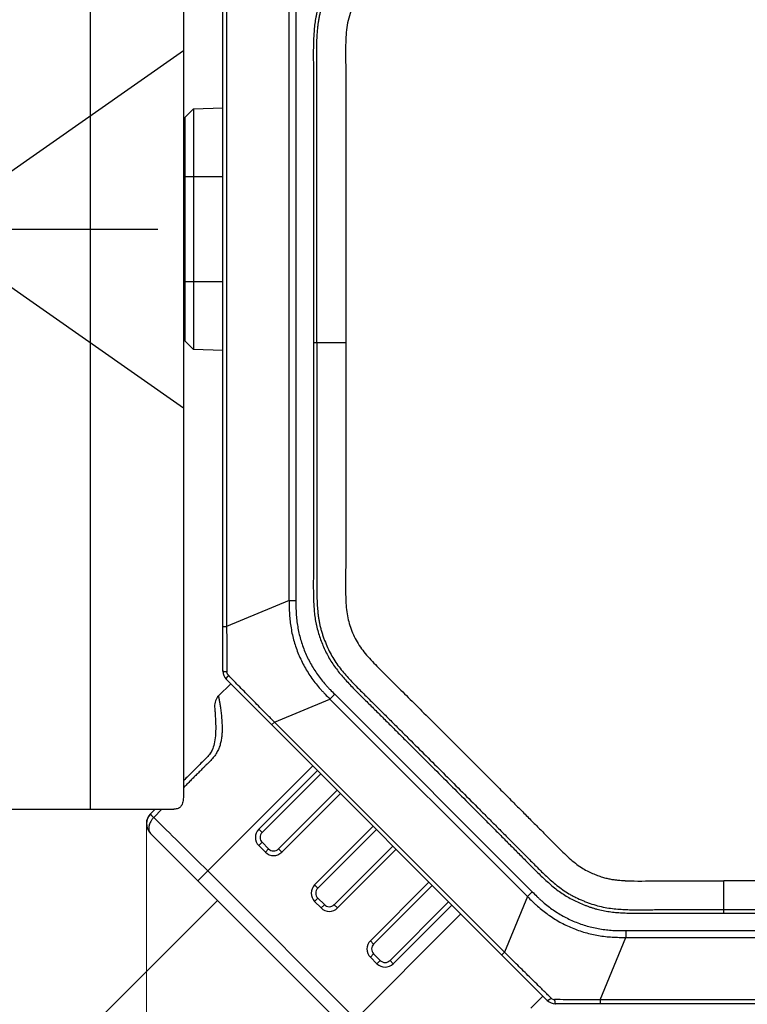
# Model space of a CAD drawing. Extents: x -434 to -60, y 236 to 507.
# Tile 11 of 22: x -235 to -203, y 278 to 320. Entities that reach past the tile are written whole.
import ezdxf

# ---------------------------------------------------------------- set-up
doc = ezdxf.new("R2010")
doc.units = 0
doc.header["$MEASUREMENT"] = 0
doc.layers.get('0').update_dxf_attribs({"linetype": 'CONTINUOUS'})
doc.layers.get('Defpoints').update_dxf_attribs({"linetype": 'CONTINUOUS'})
doc.layers.add('20_ALL_FEATURES', color=7, linetype='CONTINUOUS')
doc.styles.add('尺寸值样式', font='Roboto-Regular.ttf', dxfattribs={"height": 4})
doc.dimstyles.new('1直线标注', dxfattribs={"dimtxt": 4, "dimasz": 3, "dimexe": 2.5, "dimexo": 0, "dimtad": 1, "dimdec": 1, "dimdsep": 46, "dimtxsty": '尺寸值样式', "dimcen": 0, "dimclrd": 8, "dimclre": 8, "dimclrt": 7, "dimadec": 0, "dimazin": 0, "dimtp": 0.001, "dimtm": 0.001, "dimtfac": 1, "dimtdec": 1, "dimtmove": 0, "dimatfit": 0, "dimldrblk": '_FILLED', "dimfxl": 1, "dimtolj": 1, "dimlwd": 15, "dimlwe": 15, "dimarcsym": 0})
doc.dimstyles.new('CIRL(31)', dxfattribs={"dimtxt": 4, "dimasz": 3, "dimexe": 2.5, "dimexo": 0, "dimtad": 1, "dimtoh": 1, "dimdec": 3, "dimlfac": 0.333333, "dimdsep": 46, "dimtxsty": '尺寸值样式', "dimcen": 0, "dimclrd": 8, "dimclre": 8, "dimclrt": 7, "dimadec": 0, "dimazin": 0, "dimtp": 0.001, "dimtm": 0.001, "dimtfac": 1, "dimtdec": 3, "dimtofl": 0, "dimtmove": 0, "dimatfit": 0, "dimldrblk": '_FILLED', "dimfxl": 1, "dimtolj": 1, "dimlwd": 15, "dimlwe": 15, "dimarcsym": 0})
doc.dimstyles.new('CIRL(32)', dxfattribs={"dimtxt": 4, "dimasz": 3, "dimexe": 2.5, "dimexo": 0, "dimtad": 1, "dimtoh": 1, "dimdec": 3, "dimlfac": 0.666667, "dimdsep": 46, "dimtxsty": '尺寸值样式', "dimcen": 0, "dimclrd": 8, "dimclre": 8, "dimclrt": 7, "dimadec": 0, "dimazin": 0, "dimtp": 0.001, "dimtm": 0.001, "dimtfac": 1, "dimtdec": 3, "dimtofl": 0, "dimtmove": 0, "dimatfit": 0, "dimldrblk": '_FILLED', "dimfxl": 1, "dimtolj": 1, "dimlwd": 15, "dimlwe": 15, "dimarcsym": 0})

# ---------------------------------------------------------------- blocks, each defined once
blk = doc.blocks.new('*D674')
at = {"color": 8, "lineweight": 15}
for p, q in [((-278.257, 338.877), (-286.087, 344.36)), ((-279.591, 311.037), (-296.593, 311.037))]:
    blk.add_line(p, q, dxfattribs=at)
blk.add_arc((-238.497, 311.037), 55.596, 148.0921, 176.9079, dxfattribs=at)
at = {"color": 8}
for points in [[(-285.275, 340.147), (-286.11, 340.699), (-284.039, 342.926)], [(-294.512, 314.05), (-293.512, 314.023), (-294.093, 311.037)]]:
    blk.add_solid(points, dxfattribs=at)
at = {"layer": 'Defpoints', "color": 0}
for p in [(-278.257, 338.877), (-289.546, 333.058), (-279.591, 311.037), (-228.594, 311.037), (-227.497, 303.335)]:
    blk.add_point(p, dxfattribs=at)
at = {"color": 7, "insert": (-294.076, 328.561), "char_height": 4, "attachment_point": 5, "rotation": 72.5, "style": '尺寸值样式'}
blk.add_mtext('35°{}{{\\H0.7x;}{}}', dxfattribs=at)
blk = doc.blocks.new('_FILLED')
at = {"color": 0, "linetype": 'ByBlock'}
blk.add_solid([(0, 0), (-1, 0.167), (-1, -0.167)], dxfattribs=at)
blk = doc.blocks.new('*D675')
at = {"color": 8, "lineweight": 15}
for p, q in [((-279.591, 311.037), (-296.444, 311.037)), ((-278.257, 283.197), (-285.964, 277.8))]:
    blk.add_line(p, q, dxfattribs=at)
blk.add_arc((-238.497, 311.037), 55.447, 183.1004, 211.8996, dxfattribs=at)
at = {"color": 8}
for points in [[(-293.363, 308.052), (-294.362, 308.025), (-293.944, 311.037)], [(-285.987, 281.462), (-285.153, 282.013), (-283.916, 279.234)]]:
    blk.add_solid(points, dxfattribs=at)
at = {"layer": 'Defpoints', "color": 0}
for p in [(-227.497, 318.74), (-279.591, 311.037), (-228.594, 311.037), (-292.798, 299.825), (-278.257, 283.197)]:
    blk.add_point(p, dxfattribs=at)
at = {"color": 7, "insert": (-288.822, 295.17), "char_height": 4, "attachment_point": 5, "rotation": 287.5, "style": '尺寸值样式'}
blk.add_mtext('35°{}{{\\H0.7x;}{}}', dxfattribs=at)
blk = doc.blocks.new('*D689')
at = {"color": 8, "lineweight": 15}
for p, q in [((-229.086, 285.584), (-229.086, 257.581)), ((-183.197, 280.561), (-183.197, 257.581)), ((-186.197, 260.081), (-226.086, 260.081))]:
    blk.add_line(p, q, dxfattribs=at)
at = {"color": 8}
for points in [[(-226.086, 260.581), (-226.086, 259.581), (-229.086, 260.081)], [(-186.197, 259.581), (-186.197, 260.581), (-183.197, 260.081)]]:
    blk.add_solid(points, dxfattribs=at)
at = {"layer": 'Defpoints', "color": 0}
for p in [(-229.086, 285.584), (-183.197, 280.561), (-229.086, 260.081)]:
    blk.add_point(p, dxfattribs=at)
at = {"color": 7, "insert": (-206.141, 262.761), "char_height": 4, "attachment_point": 5, "style": '尺寸值样式'}
blk.add_mtext('\\A1;45.9{}{{\\H0.7x;}{}}', dxfattribs=at)
blk = doc.blocks.new('*D690')
at = {"color": 8, "lineweight": 15}
for p, q in [((-189.197, 334.65), (-171.824, 334.65)), ((-174.324, 331.65), (-174.324, 277.353)), ((-218.368, 274.353), (-171.824, 274.353))]:
    blk.add_line(p, q, dxfattribs=at)
at = {"color": 8}
for points in [[(-173.824, 331.65), (-174.824, 331.65), (-174.324, 334.65)], [(-174.824, 277.353), (-173.824, 277.353), (-174.324, 274.353)]]:
    blk.add_solid(points, dxfattribs=at)
at = {"layer": 'Defpoints', "color": 0}
for p in [(-189.197, 334.65), (-218.368, 274.353), (-174.324, 274.353)]:
    blk.add_point(p, dxfattribs=at)
at = {"color": 7, "insert": (-177.004, 304.501), "char_height": 4, "attachment_point": 5, "rotation": 90, "style": '尺寸值样式'}
blk.add_mtext('\\A1;60.3{}{{\\H0.7x;}{}}', dxfattribs=at)

msp = doc.modelspace()

# ---------------------------------------------------------------- linework, layer by layer
for p, q in [((-278.2565, 338.8773), (-227.4969, 303.335)), ((-278.2565, 283.1974), (-227.4969, 318.7396)), ((-279.5908, 311.0373), (-228.5942, 311.0373))]:
    msp.add_line(p, q)
at = {"layer": '20_ALL_FEATURES'}
for p, q in [((-231.4969, 286.0373), (-231.4969, 336.0373)), ((-227.4969, 335.4623), (-227.4969, 286.6123)), ((-225.7969, 291.9884), (-225.7969, 326.6499)), ((-225.6311, 326.6499), (-225.6311, 293.911)), ((-222.9348, 295.0279), (-222.9348, 326.6499)), ((-222.6428, 326.6499), (-222.6428, 295.0279)), ((-227.4384, 315.8459), (-227.0561, 316.2282)), ((-227.0561, 316.2282), (-225.7969, 316.2611)), ((-227.0561, 316.2282), (-227.0561, 305.8465)), ((-227.4384, 315.8459), (-227.4384, 306.2287)), ((-225.7969, 313.2873), (-227.4969, 313.2873)), ((-227.4969, 308.7873), (-225.7969, 308.7873)), ((-227.0561, 305.8465), (-227.4384, 306.2287)), ((-221.8871, 306.1499), (-220.4963, 306.1499)), ((-221.5607, 306.1499), (-221.442, 306.15)), ((-225.7969, 305.8135), (-227.0561, 305.8465)), ((-222.9348, 295.0279), (-225.6311, 293.911)), ((-222.9348, 295.0279), (-222.6428, 295.0279)), ((-225.7969, 293.911), (-225.6311, 293.911)), ((-211.812, 277.7964), (-225.6505, 291.6349)), ((-225.9753, 290.9226), (-225.4568, 291.4411)), ((-223.5737, 289.7926), (-221.1774, 290.7852)), ((-212.6616, 282.2694), (-221.1774, 290.7852)), ((-212.4552, 282.4759), (-220.971, 290.9917)), ((-226.1499, 290.4547), (-226.1496, 290.4542)), ((-226.1496, 290.4542), (-226.1494, 290.4543)), ((-226.1493, 290.4529), (-226.1423, 290.3633)), ((-226.1423, 290.3633), (-226.1367, 290.2856)), ((-226.1367, 290.2856), (-226.1299, 290.1858)), ((-223.5737, 289.7926), (-223.691, 289.6754)), ((-223.5737, 289.7926), (-213.6542, 279.8731)), ((-226.4909, 288.2609), (-226.5126, 288.2379)), ((-226.9466, 287.8071), (-227.1179, 287.6325)), ((-226.8914, 287.8628), (-226.9466, 287.8071)), ((-226.837, 287.9168), (-226.8914, 287.8628)), ((-221.9212, 287.9056), (-226.8709, 282.9559)), ((-226.7833, 287.9693), (-226.837, 287.9168)), ((-226.6929, 288.057), (-226.7833, 287.9693)), ((-227.3366, 287.4132), (-227.4969, 287.2541)), ((-227.2093, 287.5402), (-227.3366, 287.4132)), ((-227.1179, 287.6325), (-227.2093, 287.5402)), ((-224.2459, 285.1744), (-221.7179, 287.7023)), ((-224.1045, 285.033), (-221.5765, 287.5609)), ((-220.8694, 286.8538), (-223.3974, 284.3259)), ((-220.728, 286.7123), (-223.256, 284.1844)), ((-324.4969, 286.0373), (-227.908, 286.0373)), ((-228.7135, 286.0373), (-228.9233, 285.8276)), ((-228.7135, 286.0373), (-228.9233, 285.8276)), ((-228.4205, 286.0373), (-228.777, 285.6814)), ((-228.9239, 285.8282), (-228.9311, 285.821)), ((-228.9094, 285.8427), (-228.9239, 285.8282)), ((-228.785, 285.9672), (-228.9094, 285.8427)), ((-221.8417, 282.7703), (-219.3137, 285.2981)), ((-228.9101, 284.9951), (-218.4468, 274.5317)), ((-228.9091, 284.9937), (-228.9092, 284.9939)), ((-224.2459, 285.1744), (-224.1045, 285.033)), ((-221.7003, 282.6289), (-219.1723, 285.1567)), ((-224.1045, 284.6087), (-224.2459, 284.4673)), ((-223.9631, 284.1844), (-224.2459, 284.4672)), ((-223.8217, 284.3259), (-224.1045, 284.6087)), ((-218.4652, 284.4496), (-220.9932, 281.9217)), ((-223.9631, 284.1844), (-223.8217, 284.3259)), ((-223.3974, 284.3259), (-223.256, 284.1844)), ((-218.3238, 284.3082), (-220.8518, 281.7803)), ((-226.4466, 283.3802), (-217.7457, 274.6795)), ((-221.8417, 282.7703), (-221.7003, 282.6289)), ((-219.4375, 280.3662), (-216.9096, 282.8939)), ((-219.2961, 280.2248), (-216.7682, 282.7525)), ((-212.6616, 282.2694), (-213.6542, 279.8731)), ((-212.6616, 282.2694), (-212.4552, 282.4759)), ((-226.0225, 282.1072), (-248.4378, 259.692)), ((-221.7003, 282.2046), (-221.8417, 282.0631)), ((-221.5589, 281.7803), (-221.8417, 282.0631)), ((-221.4175, 281.9218), (-221.7003, 282.2046)), ((-221.5589, 281.7803), (-221.4175, 281.9217)), ((-220.9932, 281.9217), (-220.8518, 281.7803)), ((-216.0611, 282.0454), (-218.589, 279.5177)), ((-215.9196, 281.904), (-218.4475, 279.3762)), ((-220.4857, 276.5707), (-215.536, 281.5203)), ((-204.197, 281.5599), (-204.1969, 281.7079)), ((-209.5359, 277.8158), (-208.419, 280.5121)), ((-208.419, 280.8041), (-189.3969, 280.8041)), ((-208.419, 280.5121), (-189.3969, 280.5121)), ((-219.4375, 280.3662), (-219.2961, 280.2248)), ((-219.2961, 279.8005), (-219.4375, 279.659)), ((-219.0133, 279.5177), (-219.2961, 279.8005)), ((-213.7715, 279.7559), (-213.6542, 279.8731)), ((-219.1546, 279.3762), (-219.4375, 279.659)), ((-219.1546, 279.3762), (-219.0132, 279.5176)), ((-218.589, 279.5176), (-218.4476, 279.3762)), ((-212.0005, 277.9849), (-212.5185, 277.4669)), ((-189.3969, 277.6499), (-211.4585, 277.6499)), ((-189.3969, 277.8158), (-209.5359, 277.8158)), ((-209.5359, 277.8158), (-209.5359, 277.6499))]:
    msp.add_line(p, q, dxfattribs=at)
for points in [[(-221.442, 306.15), (-221.3829, 306.15), (-221.3241, 306.15)], [(-220.7272, 306.1499), (-220.6107, 306.1499), (-220.5532, 306.1499)], [(-226.1299, 290.1858), (-226.124, 290.0923), (-226.123, 290.0751)], [(-226.3051, 288.4899), (-226.3183, 288.4698), (-226.3351, 288.4458), (-226.3525, 288.4223), (-226.3705, 288.399), (-226.3891, 288.3758), (-226.4084, 288.3528), (-226.4282, 288.3299), (-226.4486, 288.3069), (-226.4695, 288.2839), (-226.4909, 288.2609)]]:
    msp.add_lwpolyline(points, dxfattribs=at)
for centre, radius, start, end in [((-227.2969, 315.7045), 0.2, 135, 180), ((-227.2969, 306.3702), 0.2, 180, 225), ((-225.2969, 291.9884), 0.5, 180, 225), ((-225.551, 290.4983), 0.6, 134.99999, 184.20624), ((-151.004, 220.8183), 99.0943, 134.915591, 135.084409), ((-228.4851, 285.4185), 0.6, 137.93806, 220.33653), ((-228.4846, 285.418), 0.6, 136.26866, 224.9646), ((-228.7258, 285.1778), 0.2596, 215.7222, 221.92932), ((-228.7281, 285.1758), 0.2565, 221.9451, 224.80525), ((-223.8924, 284.8208), 0.5, 135.0007, 225.0007), ((-223.8924, 284.8208), 0.3, 134.99581, 224.9988), ((-223.6095, 284.538), 0.5, 225.00273, 314.99856), ((-223.6096, 284.538), 0.3, 224.99529, 314.9983), ((-221.4882, 282.4167), 0.5, 135.0022, 225.00315), ((-221.4882, 282.4167), 0.3, 134.99581, 224.9988), ((-221.2053, 282.1339), 0.3, 224.99529, 314.9983), ((-221.2053, 282.1339), 0.5, 225.00273, 314.99856), ((-109.3249, 280.6581), 99.0943, 179.915591, 180.084409), ((-219.0839, 280.0126), 0.5, 135.0022, 225.00315), ((-219.084, 280.0126), 0.3, 134.9957, 224.99884), ((-218.8011, 279.7298), 0.5, 225.00273, 314.99856), ((-218.8011, 279.7298), 0.3, 224.99867, 315.00181), ((-211.4585, 278.1499), 0.5, 224.99995, 270), ((-211.4936, 278.039), 0.2098, 225.55476, 269.48469)]:
    msp.add_arc(centre, radius, start, end, dxfattribs=at)
for points, knots in [([(-204.1969, 330.7401), (-204.575, 330.7402), (-205.142, 330.7401), (-205.8981, 330.7393), (-206.4652, 330.7386), (-207.0322, 330.7381), (-207.5993, 330.7381), (-208.0718, 330.7387), (-208.4499, 330.7396), (-208.7334, 330.7407), (-209.0169, 330.7423), (-209.3005, 330.7445), (-209.584, 330.7467), (-209.8675, 330.7477), (-210.1511, 330.7451), (-210.4345, 330.7362), (-210.7176, 330.7191), (-210.9998, 330.6911), (-211.2805, 330.6494), (-211.6503, 330.5697), (-212.0109, 330.4531), (-212.3609, 330.3101), (-212.618, 330.1903), (-212.8265, 330.0787), (-212.9886, 329.9814), (-213.1473, 329.8786), (-213.3392, 329.7404), (-213.6335, 329.503), (-213.9142, 329.2494), (-214.1856, 328.9862), (-214.3862, 328.7858), (-214.5857, 328.5844), (-214.8517, 328.3157), (-215.1842, 327.9799), (-215.5838, 327.5776), (-215.9837, 327.1755), (-216.5172, 326.6398), (-217.185, 325.971), (-217.8537, 325.3031), (-218.3893, 324.7695), (-218.7914, 324.3696), (-219.1267, 324.0366), (-219.395, 323.7703), (-219.5965, 323.5709), (-219.7982, 323.3716), (-219.9993, 323.1717), (-220.199, 322.9704), (-220.3949, 322.7654), (-220.5853, 322.5552), (-220.7693, 322.3394), (-220.9437, 322.1156), (-221.1047, 321.882), (-221.2492, 321.6378), (-221.3784, 321.3852), (-221.494, 321.1261), (-221.597, 320.8618), (-221.6861, 320.5925), (-221.7464, 320.3638), (-221.7853, 320.1788), (-221.8181, 319.9925), (-221.8487, 319.7581), (-221.8725, 319.4755), (-221.8869, 319.1923), (-221.8941, 318.9088), (-221.8968, 318.5308), (-221.8924, 318.0582), (-221.8899, 317.4912), (-221.8882, 316.9241), (-221.8866, 316.3571), (-221.8857, 315.79), (-221.885, 315.0339), (-221.8849, 314.0888), (-221.8856, 312.9547), (-221.8866, 311.8206), (-221.8872, 310.6864), (-221.8874, 309.5523), (-221.8872, 308.0401), (-221.8872, 306.906), (-221.8871, 306.1499)], [0, 0, 0, 0, 0.0312496, 0.0468744, 0.0624992, 0.078124, 0.0937488, 0.1093736, 0.1171861, 0.1249985, 0.1328108, 0.1406232, 0.1484357, 0.1562483, 0.1640608, 0.1718737, 0.1796864, 0.1874994, 0.1953127, 0.2031257, 0.2187452, 0.2265581, 0.2343712, 0.2421845, 0.2460914, 0.2499983, 0.2578113, 0.2656243, 0.2812479, 0.2890605, 0.2968729, 0.3046854, 0.3124977, 0.3281225, 0.3437474, 0.3593722, 0.374997, 0.4062466, 0.4374962, 0.453121, 0.4687458, 0.4843706, 0.492183, 0.4999954, 0.5078077, 0.5156203, 0.523433, 0.5312453, 0.5390582, 0.5468717, 0.5546848, 0.5624982, 0.5703114, 0.5781247, 0.5859378, 0.5937507, 0.6015638, 0.6093768, 0.6132837, 0.6171904, 0.6250034, 0.6328163, 0.640629, 0.6484417, 0.6562543, 0.6718791, 0.6875039, 0.7031287, 0.7187535, 0.7343783, 0.7500031, 0.7812527, 0.8125023, 0.8437519, 0.8750016, 0.9062512, 0.9375008, 1, 1, 1, 1]), ([(-221.7389, 306.1499), (-221.739, 306.8699), (-221.7393, 307.9501), (-221.7394, 309.3908), (-221.7392, 310.4725), (-221.7387, 311.5551), (-221.7379, 312.6382), (-221.7371, 313.7207), (-221.7369, 314.6219), (-221.7372, 315.3414), (-221.7378, 315.8796), (-221.7387, 316.4165), (-221.7401, 316.9519), (-221.7417, 317.3971), (-221.7432, 317.7524), (-221.7445, 318.0181), (-221.7459, 318.2836), (-221.7477, 318.5514), (-221.7474, 318.828), (-221.7414, 319.1219), (-221.7272, 319.4369), (-221.7044, 319.7112), (-221.6762, 319.9354), (-221.6493, 320.1032), (-221.6158, 320.2686), (-221.5626, 320.485), (-221.4806, 320.7505), (-221.3612, 321.0616), (-221.2249, 321.3657), (-221.0942, 321.6111), (-220.9781, 321.8013), (-220.8842, 321.9417), (-220.784, 322.0792), (-220.6449, 322.2571), (-220.4671, 322.4663), (-220.255, 322.6979), (-220.0524, 322.9089), (-219.858, 323.1038), (-219.668, 323.2915), (-219.4797, 323.4781), (-219.2909, 323.6652), (-219.0383, 323.9157), (-218.7217, 324.2301), (-218.3409, 324.6088), (-217.9593, 324.989), (-217.577, 325.3703), (-217.067, 325.8797), (-216.5577, 326.3897), (-216.0494, 326.8996), (-215.6696, 327.2812), (-215.2915, 327.6618), (-214.9775, 327.9783), (-214.7274, 328.2306), (-214.5407, 328.4192), (-214.354, 328.608), (-214.164, 328.7997), (-213.9627, 328.9975), (-213.7424, 329.2048), (-213.5435, 329.3816), (-213.3722, 329.5238), (-213.2383, 329.629), (-213.1011, 329.7297), (-212.9609, 329.824), (-212.8182, 329.9118), (-212.6728, 329.9935), (-212.5247, 330.0696), (-212.3741, 330.1407), (-212.2213, 330.2071), (-212.0666, 330.2693), (-211.9103, 330.3268), (-211.7522, 330.379), (-211.5922, 330.4255), (-211.4299, 330.4659), (-211.2647, 330.5), (-211.0969, 330.5274), (-210.9277, 330.5491), (-210.7052, 330.5712), (-210.4378, 330.5881), (-210.1336, 330.5978), (-209.8505, 330.6002), (-209.5811, 330.5983), (-209.3167, 330.5961), (-209.0525, 330.5944), (-208.7871, 330.593), (-208.4313, 330.5916), (-207.9845, 330.5905), (-207.2656, 330.5898), (-206.3637, 330.5906), (-205.2803, 330.592), (-204.5578, 330.5923), (-204.1969, 330.5923)], [0, 0, 0, 0, 0.0598945, 0.0898659, 0.1198605, 0.1498834, 0.1799306, 0.2099658, 0.2399459, 0.2549018, 0.2698277, 0.2847184, 0.2995683, 0.3143722, 0.3217552, 0.3291246, 0.3364798, 0.3438407, 0.3514092, 0.3594848, 0.3683008, 0.3776345, 0.3823731, 0.3870974, 0.3917714, 0.3964035, 0.4056309, 0.4148721, 0.4241121, 0.4333389, 0.4379741, 0.4426541, 0.4473833, 0.4521226, 0.4614418, 0.4702167, 0.4782441, 0.4857751, 0.4931161, 0.5004638, 0.5078337, 0.5152241, 0.5300597, 0.5449563, 0.5599002, 0.5748774, 0.5898739, 0.6198689, 0.6348395, 0.6497735, 0.6646571, 0.6794762, 0.6868573, 0.6942169, 0.7015538, 0.7089458, 0.7166693, 0.7250315, 0.7341099, 0.7388082, 0.7435466, 0.7482778, 0.7529617, 0.7575991, 0.7622142, 0.7668284, 0.7714476, 0.7760698, 0.780692, 0.7853111, 0.7899253, 0.7945378, 0.7991679, 0.8038403, 0.8085665, 0.8133111, 0.8180262, 0.8271657, 0.8355984, 0.8433426, 0.8507136, 0.8580105, 0.86534, 0.8727004, 0.8800891, 0.8949406, 0.909873, 0.9398933, 0.9699768, 1, 1, 1, 1]), ([(-218.8507, 322.3487), (-218.9824, 322.2177), (-219.2309, 321.9705), (-219.5783, 321.6112), (-219.8603, 321.2549), (-220.0772, 320.89), (-220.2485, 320.5179), (-220.3753, 320.131), (-220.4625, 319.7263), (-220.4975, 319.2984), (-220.5031, 318.8442), (-220.5013, 318.3545), (-220.4998, 317.8245), (-220.4984, 317.2524), (-220.4974, 316.6365), (-220.4966, 315.9735), (-220.4962, 315.2596), (-220.496, 314.491), (-220.4962, 313.6634), (-220.4965, 312.7724), (-220.4969, 311.813), (-220.4971, 310.78), (-220.497, 309.6676), (-220.4967, 308.4692), (-220.4964, 307.2871), (-220.4963, 306.5037), (-220.4963, 306.1499)], [0, 0, 0, 0, 0.0333411, 0.0628988, 0.0896536, 0.1146654, 0.1388898, 0.1630063, 0.1876022, 0.2129849, 0.2398975, 0.2691222, 0.3008488, 0.3350178, 0.3717778, 0.4113693, 0.4539962, 0.4998858, 0.5492996, 0.6025057, 0.6597864, 0.721459, 0.787877, 0.8594114, 0.9365216, 1, 1, 1, 1]), ([(-221.8871, 306.1499), (-221.8872, 305.7838), (-221.8874, 305.0515), (-221.8874, 303.953), (-221.8868, 302.8546), (-221.886, 301.7561), (-221.8852, 300.6577), (-221.8849, 299.7423), (-221.8852, 299.01), (-221.8857, 298.4608), (-221.8866, 297.9116), (-221.888, 297.3624), (-221.8896, 296.9047), (-221.8908, 296.5385), (-221.8927, 296.1724), (-221.8971, 295.7147), (-221.894, 295.257), (-221.8795, 294.891), (-221.8606, 294.617), (-221.8315, 294.3438), (-221.7953, 294.1177), (-221.7579, 293.9384), (-221.7147, 293.7604), (-221.6501, 293.5407), (-221.558, 293.2819), (-221.4536, 293.0277), (-221.3373, 292.7788), (-221.2081, 292.5363), (-221.0631, 292.3028), (-220.9036, 292.079), (-220.7324, 291.8641), (-220.4931, 291.587), (-220.2418, 291.3204), (-219.9844, 291.06), (-219.7895, 290.8666), (-219.5942, 290.6736), (-219.3993, 290.4801), (-219.2045, 290.2866), (-218.9448, 290.0284), (-218.6201, 289.7058), (-218.2308, 289.3184), (-217.7119, 288.8017), (-217.0637, 288.1554), (-216.2866, 287.3791), (-215.5101, 286.6021), (-214.8636, 285.9541), (-214.3467, 285.4353), (-213.9592, 285.0461), (-213.6366, 284.7215), (-213.3784, 284.4618), (-213.1847, 284.2672), (-212.9912, 284.0724), (-212.798, 283.8771), (-212.6049, 283.6819), (-212.3469, 283.4222), (-212.0857, 283.1654), (-211.8166, 282.9171), (-211.6094, 282.7367), (-211.3954, 282.5644), (-211.173, 282.403), (-210.9404, 282.2565), (-210.6992, 282.1249), (-210.4509, 282.0072), (-210.2395, 281.9192), (-210.0681, 281.8547), (-209.9384, 281.8095), (-209.8076, 281.7678), (-209.6315, 281.7175), (-209.4085, 281.6654), (-209.1374, 281.62), (-208.8645, 281.5891), (-208.5905, 281.5691), (-208.3161, 281.5575), (-208.0415, 281.5527), (-207.7669, 281.5528), (-207.4923, 281.5553), (-207.2177, 281.5582), (-206.9431, 281.5599), (-206.6685, 281.5607), (-206.3939, 281.5612), (-206.1192, 281.5616), (-205.7531, 281.5617), (-205.2954, 281.5613), (-204.7462, 281.5604), (-204.38, 281.5601), (-204.197, 281.5599)], [0, 0, 0, 0, 0.0312493, 0.0624985, 0.0937478, 0.124997, 0.1562463, 0.1874955, 0.2031202, 0.2187448, 0.2343694, 0.249994, 0.2656187, 0.273431, 0.2812433, 0.2968679, 0.3124927, 0.3203056, 0.3281185, 0.3359317, 0.3437447, 0.3476517, 0.3515585, 0.359372, 0.3671851, 0.3749981, 0.3828113, 0.3906243, 0.3984374, 0.4062503, 0.4140634, 0.421876, 0.4374999, 0.4453124, 0.4531247, 0.460937, 0.4687494, 0.4765617, 0.484374, 0.4999986, 0.5156232, 0.5312479, 0.5624971, 0.5937464, 0.6249956, 0.6562449, 0.6718695, 0.6874941, 0.7031188, 0.7109311, 0.7187434, 0.7265557, 0.734368, 0.7421803, 0.7499927, 0.7656173, 0.7734301, 0.7812433, 0.7890572, 0.7968707, 0.8046839, 0.8124976, 0.8203109, 0.8281238, 0.8320308, 0.8359379, 0.8398446, 0.8437514, 0.8515645, 0.8593773, 0.8671899, 0.8750025, 0.8828151, 0.8906275, 0.8984398, 0.9062522, 0.9140645, 0.9218768, 0.9296892, 0.9375015, 0.9453138, 0.9531261, 0.9687507, 0.9843754, 1, 1, 1, 1]), ([(-221.7392, 306.1499), (-221.7393, 305.8022), (-221.7394, 305.1066), (-221.7393, 304.0632), (-221.7389, 303.0197), (-221.7382, 301.9764), (-221.7373, 300.9333), (-221.7368, 299.8907), (-221.7371, 299.022), (-221.7379, 298.3272), (-221.7388, 297.8063), (-221.7401, 297.2858), (-221.7421, 296.7652), (-221.7436, 296.3307), (-221.7465, 295.9809), (-221.7481, 295.7147), (-221.7475, 295.4435), (-221.7425, 295.1651), (-221.7305, 294.8772), (-221.7131, 294.6305), (-221.6913, 294.4272), (-221.6698, 294.27), (-221.6424, 294.1102), (-221.6087, 293.9487), (-221.5679, 293.7867), (-221.52, 293.6252), (-221.4662, 293.4651), (-221.3884, 293.2554), (-221.2812, 293.0007), (-221.1355, 292.708), (-220.9719, 292.431), (-220.7892, 292.172), (-220.5944, 291.9293), (-220.3951, 291.7016), (-220.1967, 291.4885), (-220.0021, 291.288), (-219.8115, 291.0969), (-219.6238, 290.911), (-219.4379, 290.7271), (-219.2529, 290.5434), (-219.0681, 290.3596), (-218.8216, 290.1148), (-218.5136, 289.8086), (-218.1441, 289.441), (-217.6517, 288.9507), (-217.0366, 288.3374), (-216.299, 287.6008), (-215.562, 286.8636), (-214.9484, 286.2488), (-214.4579, 285.7567), (-214.0901, 285.3874), (-213.7221, 285.0176), (-213.4155, 284.7093), (-213.1705, 284.4627), (-212.9874, 284.2782), (-212.8044, 284.094), (-212.621, 283.9093), (-212.4359, 283.7225), (-212.247, 283.5321), (-212.0508, 283.3387), (-211.8444, 283.1428), (-211.6259, 282.9458), (-211.394, 282.7499), (-211.1443, 282.5619), (-210.9205, 282.4181), (-210.7319, 282.3111), (-210.5351, 282.2089), (-210.3313, 282.1165), (-210.1225, 282.0327), (-209.9112, 281.9548), (-209.6451, 281.8712), (-209.324, 281.7992), (-209.0084, 281.7519), (-208.7508, 281.7283), (-208.5505, 281.7161), (-208.3578, 281.7073), (-208.1234, 281.7013), (-207.8488, 281.7004), (-207.6249, 281.7026), (-207.4489, 281.7044), (-207.2754, 281.7058), (-207.0594, 281.7071), (-206.8004, 281.7082), (-206.5412, 281.7091), (-206.1947, 281.7097), (-205.761, 281.7098), (-205.2402, 281.7092), (-204.7187, 281.7084), (-204.3709, 281.708), (-204.1969, 281.7079)], [0, 0, 0, 0, 0.0298785, 0.0597604, 0.0896448, 0.1195252, 0.1493973, 0.179258, 0.2091034, 0.2240264, 0.2389501, 0.2538578, 0.268744, 0.2836756, 0.2911938, 0.2987974, 0.306542, 0.3144931, 0.3227212, 0.3312981, 0.3357348, 0.3402795, 0.3449282, 0.349659, 0.3544507, 0.3592821, 0.3641274, 0.368958, 0.378499, 0.3878488, 0.3970308, 0.4061109, 0.4150528, 0.4237558, 0.4321033, 0.4400669, 0.4477592, 0.4552922, 0.4627631, 0.4702269, 0.477689, 0.4851511, 0.5000761, 0.5150019, 0.529928, 0.55978, 0.5896312, 0.6194863, 0.6493359, 0.6642535, 0.6791771, 0.6941199, 0.7090726, 0.7165358, 0.7239819, 0.7314066, 0.7388397, 0.7463484, 0.7540025, 0.761874, 0.7700209, 0.7784484, 0.787146, 0.7960933, 0.8052867, 0.8099734, 0.8147173, 0.8243368, 0.8291865, 0.8340408, 0.8436825, 0.853127, 0.8622801, 0.871077, 0.8753436, 0.8795236, 0.8876441, 0.8954883, 0.9031193, 0.9068771, 0.9106082, 0.918025, 0.9254349, 0.9328601, 0.940299, 0.9552019, 0.9701183, 0.9850497, 1, 1, 1, 1]), ([(-220.4963, 306.1499), (-220.4964, 305.5254), (-220.4964, 304.3209), (-220.4958, 302.603), (-220.4944, 301.0494), (-220.4937, 299.6608), (-220.4945, 298.4108), (-220.4964, 297.5078), (-220.4982, 297.0196), (-220.4986, 296.9063)], [0, 0, 0, 0, 0.2026993, 0.3908962, 0.5575379, 0.7069452, 0.8415416, 0.9632264, 1, 1, 1, 1]), ([(-220.4986, 296.9063), (-220.4998, 296.6078), (-220.5035, 296.0368), (-220.5065, 295.22), (-220.4688, 294.4707), (-220.2801, 293.7863), (-219.986, 293.1548), (-219.538, 292.5896), (-219.0054, 292.0453), (-218.4176, 291.4664), (-217.7872, 290.8386), (-217.1093, 290.1646), (-216.3939, 289.4515), (-215.6735, 288.7325), (-214.9914, 288.0505), (-214.3749, 287.4332), (-213.8243, 286.8812), (-213.329, 286.3842), (-212.8811, 285.934), (-212.4743, 285.5247), (-212.2159, 285.2651), (-212.0929, 285.1411)], [0, 0, 0, 0, 0.0593894, 0.1135517, 0.1626683, 0.2079683, 0.2539233, 0.3002598, 0.3505916, 0.4054725, 0.4643787, 0.5275877, 0.5956527, 0.6653419, 0.7300803, 0.787549, 0.8389001, 0.8851966, 0.9271311, 0.9652502, 1, 1, 1, 1]), ([(-222.9348, 295.0279), (-222.9362, 294.9291), (-222.9364, 294.781), (-222.9309, 294.5835), (-222.9208, 294.3863), (-222.8992, 294.1402), (-222.8582, 293.8467), (-222.8013, 293.5558), (-222.7279, 293.2686), (-222.6382, 292.9861), (-222.4973, 292.617), (-222.2825, 292.1713), (-222.0181, 291.7533), (-221.7799, 291.4381), (-221.6212, 291.2488), (-221.4889, 291.1022), (-221.3531, 290.9587), (-221.2482, 290.8541), (-221.1774, 290.7852)], [0, 0, 0, 0, 0.0625069, 0.0937615, 0.1250167, 0.1875239, 0.2500311, 0.312537, 0.3750431, 0.4375486, 0.5000536, 0.6250123, 0.7499719, 0.8124778, 0.8749843, 0.9062391, 0.9374932, 1, 1, 1, 1]), ([(-222.6428, 295.0279), (-222.6451, 294.9339), (-222.646, 294.7929), (-222.6409, 294.605), (-222.6309, 294.4173), (-222.6096, 294.1833), (-222.5706, 293.904), (-222.5168, 293.6271), (-222.4243, 293.2627), (-222.2689, 292.8184), (-222.0646, 292.3943), (-221.8724, 292.0712), (-221.7146, 291.8374), (-221.5447, 291.6124), (-221.3942, 291.4318), (-221.2685, 291.2921), (-221.1393, 291.1556), (-221.0389, 291.0566), (-220.971, 290.9917)], [0, 0, 0, 0, 0.0625079, 0.0937638, 0.125019, 0.1875273, 0.2500341, 0.3125395, 0.3750448, 0.5000032, 0.6249604, 0.6874648, 0.7499689, 0.8124744, 0.8749824, 0.906237, 0.937492, 1, 1, 1, 1]), ([(-225.6311, 293.911), (-225.6309, 293.7473), (-225.6297, 293.42), (-225.6267, 293.011), (-225.6238, 292.6841), (-225.621, 292.3582), (-225.619, 292.114), (-225.6176, 291.9513)], [0, 0, 0, 0, 0.2505979, 0.5010619, 0.6261265, 0.7509968, 1, 1, 1, 1]), ([(-225.6176, 291.9513), (-225.63, 291.9521), (-225.654, 291.9538), (-225.6885, 291.9571), (-225.7197, 291.9611), (-225.7464, 291.9657), (-225.7654, 291.9701), (-225.7777, 291.974), (-225.7846, 291.9768), (-225.79, 291.9796), (-225.7939, 291.9824), (-225.7963, 291.9853), (-225.7969, 291.9874), (-225.7969, 291.9884)], [0, 0, 0, 0, 0.1980721, 0.3856399, 0.5558504, 0.7026021, 0.8207823, 0.8684353, 0.9082777, 0.9403958, 0.965434, 0.9845816, 1, 1, 1, 1]), ([(-225.5576, 291.8063), (-225.5659, 291.7966), (-225.5818, 291.7772), (-225.6038, 291.7484), (-225.6226, 291.7211), (-225.6356, 291.6996), (-225.6437, 291.6839), (-225.6483, 291.6737), (-225.6517, 291.6644), (-225.655, 291.652), (-225.6555, 291.6399), (-225.6505, 291.6349)], [0, 0, 0, 0, 0.1912856, 0.3736287, 0.5403331, 0.6854199, 0.7482157, 0.8040664, 0.8528617, 0.8945859, 1, 1, 1, 1]), ([(-225.5576, 291.8063), (-225.5669, 291.8158), (-225.5839, 291.8367), (-225.5997, 291.8664), (-225.6088, 291.8917), (-225.6138, 291.9113), (-225.6168, 291.9312), (-225.6175, 291.9446), (-225.6176, 291.9513)], [0, 0, 0, 0, 0.2479279, 0.4982466, 0.6239364, 0.7496287, 0.8750282, 1, 1, 1, 1]), ([(-223.5737, 289.7926), (-223.6154, 289.8347), (-223.6993, 289.9185), (-223.8244, 290.0447), (-223.9494, 290.171), (-224.1158, 290.3395), (-224.3232, 290.5503), (-224.6538, 290.887), (-224.9839, 291.2223), (-225.3124, 291.5567), (-225.476, 291.7233), (-225.5576, 291.8063)], [0, 0, 0, 0, 0.0628711, 0.1257413, 0.188607, 0.2514607, 0.3770821, 0.50248, 0.7522116, 0.8763942, 1, 1, 1, 1]), ([(-225.9753, 290.9226), (-225.9763, 290.9216), (-225.9778, 290.9182), (-225.9789, 290.912), (-225.9792, 290.9034), (-225.9784, 290.887), (-225.9752, 290.8605), (-225.969, 290.8214), (-225.9601, 290.7724), (-225.949, 290.7134), (-225.9361, 290.6444), (-225.9216, 290.5653), (-225.907, 290.4756), (-225.8934, 290.3754), (-225.8798, 290.2654), (-225.8664, 290.1463), (-225.8531, 290.0185), (-225.8409, 289.8821), (-225.8312, 289.7372), (-225.8256, 289.5838), (-225.826, 289.4218), (-225.8352, 289.2517), (-225.8562, 289.0742), (-225.8851, 288.9227), (-225.9167, 288.7993), (-225.9468, 288.7051), (-225.9855, 288.6116), (-226.0323, 288.5195), (-226.0861, 288.4294), (-226.1659, 288.3123), (-226.2562, 288.2017), (-226.3534, 288.0968), (-226.4295, 288.0209), (-226.4942, 287.959), (-226.5457, 287.9092), (-226.584, 287.8714), (-226.622, 287.8334), (-226.6727, 287.7827), (-226.736, 287.7194), (-226.812, 287.6434), (-226.888, 287.5674), (-226.9641, 287.4915), (-227.0403, 287.4156), (-227.1164, 287.3397), (-227.1924, 287.2637), (-227.2684, 287.1876), (-227.37, 287.0865), (-227.4462, 287.0108), (-227.497, 286.9601)], [0, 0, 0, 0, 0.0009274, 0.0022883, 0.0041533, 0.0065478, 0.0129665, 0.021592, 0.0324403, 0.0455141, 0.0608119, 0.0783302, 0.0981278, 0.1202123, 0.1444118, 0.1705702, 0.1985821, 0.2284036, 0.2600418, 0.2934911, 0.3287573, 0.365869, 0.4048177, 0.4455257, 0.4665346, 0.4880451, 0.5101124, 0.5326479, 0.5555224, 0.5786325, 0.6252517, 0.6486619, 0.6720845, 0.6955058, 0.7072155, 0.7189263, 0.7306382, 0.7423499, 0.7657725, 0.7891953, 0.812618, 0.8360408, 0.8594635, 0.8828863, 0.9063091, 0.9297318, 0.9531546, 1, 1, 1, 1]), ([(-226.1493, 290.4543), (-226.149, 290.4505), (-226.1406, 290.3363), (-226.1305, 290.206), (-226.1224, 290.0752)], [0, 0, 0, 0, 0.0334109, 1, 1, 1, 1]), ([(-226.1224, 290.0752), (-226.1217, 290.0643), (-226.1124, 289.9112), (-226.0992, 289.6055), (-226.1097, 289.1922), (-226.1589, 288.8433), (-226.2485, 288.5741), (-226.3725, 288.3792), (-226.5278, 288.223), (-226.6348, 288.1158), (-226.6933, 288.0573)], [0, 0, 0, 0, 0.010563, 0.1478982, 0.2852334, 0.4225686, 0.5599038, 0.697239, 0.8345742, 1, 1, 1, 1]), ([(-226.6933, 288.0573), (-226.8101, 287.9405), (-227.0781, 287.673), (-227.3459, 287.405), (-227.497, 287.254)], [0, 0, 0, 0, 0.4361814, 1, 1, 1, 1]), ([(-227.4969, 286.6123), (-227.4969, 286.5672), (-227.4996, 286.4822), (-227.5149, 286.3632), (-227.543, 286.2612), (-227.5798, 286.1895), (-227.6167, 286.1432), (-227.6475, 286.114), (-227.6821, 286.0895), (-227.7342, 286.0628), (-227.8102, 286.0416), (-227.8742, 286.0373), (-227.908, 286.0373)], [0, 0, 0, 0, 0.1666637, 0.3136501, 0.4421129, 0.5552819, 0.6082276, 0.6600065, 0.7116486, 0.7641784, 0.8754656, 1, 1, 1, 1]), ([(-228.7769, 285.6812), (-228.7893, 285.6684), (-228.8132, 285.642), (-228.8463, 285.6004), (-228.8767, 285.5575), (-228.9126, 285.4995), (-228.9493, 285.4255), (-228.9792, 285.3354), (-228.9936, 285.2477), (-228.9919, 285.165), (-228.9738, 285.0899), (-228.9505, 285.0457), (-228.9365, 285.0263)], [0, 0, 0, 0, 0.0738423, 0.1472679, 0.2198532, 0.2913332, 0.4297629, 0.5606588, 0.6827977, 0.7958865, 0.9008387, 1, 1, 1, 1]), ([(-228.923, 285.8273), (-228.923, 285.8273), (-228.9229, 285.8272), (-228.9228, 285.8271), (-228.9226, 285.8269), (-228.9222, 285.8265), (-228.9215, 285.8258), (-228.9205, 285.8248), (-228.9191, 285.8234), (-228.9175, 285.8217), (-228.9155, 285.8198), (-228.9123, 285.8166), (-228.9075, 285.8118), (-228.901, 285.8052), (-228.8932, 285.7975), (-228.8844, 285.7887), (-228.8744, 285.7787), (-228.8591, 285.7633), (-228.8372, 285.7416), (-228.8084, 285.7126), (-228.7879, 285.6919), (-228.7769, 285.6812)], [0, 0, 0, 0, 0.0002623, 0.0010439, 0.0023445, 0.0041635, 0.0093552, 0.0166151, 0.0259396, 0.0373243, 0.05076, 0.0662349, 0.1032555, 0.1482888, 0.2012024, 0.2618435, 0.3300476, 0.4056063, 0.5779005, 0.7768341, 1, 1, 1, 1]), ([(-228.777, 285.6814), (-228.4144, 285.324), (-227.6374, 284.5572), (-226.8609, 283.7898), (-226.4466, 283.3802)], [0, 0, 0, 0, 0.4663355, 1, 1, 1, 1]), ([(-212.0929, 285.1411), (-211.9779, 285.0251), (-211.7582, 284.8023), (-211.4418, 284.4827), (-211.1485, 284.1934), (-210.8724, 283.9354), (-210.6094, 283.7107), (-210.3532, 283.5262), (-210.1052, 283.3818), (-209.8695, 283.2697), (-209.6487, 283.181), (-209.4432, 283.1098), (-209.2512, 283.0571), (-209.0726, 283.0197), (-208.9073, 282.9939), (-208.7545, 282.9765), (-208.6132, 282.9649), (-208.5228, 282.9594), (-208.4792, 282.9572)], [0, 0, 0, 0, 0.1125101, 0.2153712, 0.3096189, 0.3961542, 0.4754484, 0.5476449, 0.6131716, 0.672774, 0.7271629, 0.7768978, 0.8224314, 0.8641502, 0.9024285, 0.9376187, 0.9700076, 1, 1, 1, 1]), ([(-192.6265, 283.999), (-192.6465, 283.9507), (-192.7314, 283.7693), (-192.9383, 283.4768), (-193.2912, 283.1872), (-193.7009, 283.0033), (-194.1389, 282.9381), (-194.5942, 282.9529), (-195.0926, 282.954), (-195.6441, 282.9531), (-196.2556, 282.9589), (-196.9347, 282.9531), (-197.6875, 282.9547), (-198.5208, 282.9551), (-199.4438, 282.9547), (-200.4685, 282.9542), (-201.6055, 282.9551), (-202.861, 282.9531), (-203.738, 282.9511), (-204.1966, 282.9498)], [0, 0, 0, 0, 0.0130464, 0.0498974, 0.0885598, 0.125861, 0.1607391, 0.1982821, 0.2396599, 0.2854031, 0.3361844, 0.392585, 0.4552329, 0.5244276, 0.6009923, 0.6860304, 0.7806853, 0.8853351, 1, 1, 1, 1]), ([(-204.1969, 281.7079), (-203.631, 281.7081), (-202.782, 281.7082), (-201.6501, 281.7079), (-200.8012, 281.7077), (-199.9523, 281.7078), (-199.1034, 281.7083), (-198.2545, 281.7088), (-197.547, 281.709), (-196.981, 281.7088), (-196.5565, 281.7084), (-196.132, 281.7078), (-195.7782, 281.707), (-195.4952, 281.7063), (-195.2829, 281.7056), (-195.0707, 281.7048), (-194.8584, 281.7039), (-194.6465, 281.703), (-194.4355, 281.7017), (-194.2258, 281.7061), (-194.0174, 281.7164), (-193.8111, 281.7347), (-193.6414, 281.7596), (-193.5081, 281.7883), (-193.3761, 281.8226), (-193.2133, 281.875), (-193.0224, 281.9513), (-192.8367, 282.0398), (-192.6576, 282.1406), (-192.429, 282.2912), (-192.1646, 282.51), (-191.8867, 282.8137), (-191.6535, 283.1529), (-191.5312, 283.3988), (-191.4794, 283.5253)], [0, 0, 0, 0, 0.1260995, 0.1891485, 0.2521956, 0.315241, 0.3782883, 0.4413383, 0.5043911, 0.5359186, 0.5674468, 0.5989757, 0.6305055, 0.64627, 0.6620359, 0.6778021, 0.693566, 0.7093374, 0.7250089, 0.7405652, 0.75608, 0.7714782, 0.7867025, 0.7942648, 0.8018483, 0.8170782, 0.8323435, 0.8476152, 0.8628671, 0.8781036, 0.9085664, 0.9390538, 0.9695355, 1, 1, 1, 1]), ([(-204.197, 281.5599), (-203.631, 281.5601), (-202.7821, 281.5602), (-201.6502, 281.5598), (-200.8013, 281.5596), (-199.9523, 281.5598), (-199.1034, 281.5603), (-198.2545, 281.5608), (-197.5471, 281.561), (-196.9812, 281.5607), (-196.5567, 281.5604), (-196.1323, 281.5598), (-195.7786, 281.559), (-195.4957, 281.5582), (-195.2834, 281.5575), (-195.0712, 281.5567), (-194.859, 281.5558), (-194.6466, 281.5548), (-194.4338, 281.5536), (-194.2203, 281.5582), (-194.0065, 281.5688), (-193.7926, 281.5878), (-193.5792, 281.6191), (-193.3689, 281.6693), (-193.1633, 281.7355), (-192.963, 281.8155), (-192.7684, 281.9084), (-192.5804, 282.0142), (-192.3401, 282.1724), (-192.0623, 282.4022), (-191.7704, 282.7213), (-191.5254, 283.0777), (-191.3969, 283.3361), (-191.3424, 283.4692)], [0, 0, 0, 0, 0.1244801, 0.1867205, 0.2489619, 0.3112041, 0.3734454, 0.4356853, 0.4979239, 0.5290426, 0.560161, 0.591279, 0.6223966, 0.6379557, 0.6535139, 0.6690721, 0.6846314, 0.7001869, 0.7157917, 0.7314522, 0.7471322, 0.7628667, 0.7786818, 0.7945353, 0.8103495, 0.8261476, 0.841943, 0.8577496, 0.8735619, 0.9051688, 0.9367697, 0.9683772, 1, 1, 1, 1]), ([(-208.4792, 282.9572), (-208.469, 282.9567), (-208.4485, 282.9558), (-208.4177, 282.9532), (-208.3971, 282.9516), (-208.3867, 282.9508)], [0, 0, 0, 0, 0.3332576, 0.6626629, 1, 1, 1, 1]), ([(-208.3867, 282.9508), (-207.955, 282.9333), (-207.0575, 282.9544), (-205.661, 282.9504), (-204.6963, 282.9502), (-204.1966, 282.9498)], [0, 0, 0, 0, 0.3093767, 0.6421697, 1, 1, 1, 1]), ([(-204.1969, 281.7079), (-204.1969, 281.7973), (-204.1969, 281.9857), (-204.197, 282.2826), (-204.1969, 282.6072), (-204.1966, 282.8328), (-204.1966, 282.9498)], [0, 0, 0, 0, 0.2159048, 0.4550159, 0.7173217, 1, 1, 1, 1]), ([(-212.6616, 282.2694), (-212.5928, 282.1986), (-212.4882, 282.0937), (-212.3447, 281.958), (-212.1981, 281.8256), (-212.0088, 281.6669), (-211.7723, 281.4883), (-211.5263, 281.323), (-211.2714, 281.1718), (-211.0082, 281.0355), (-210.6476, 280.8741), (-210.1806, 280.7108), (-209.6979, 280.6022), (-209.3066, 280.5477), (-209.0606, 280.5261), (-208.8633, 280.516), (-208.6659, 280.5105), (-208.5177, 280.5107), (-208.419, 280.5121)], [0, 0, 0, 0, 0.0625069, 0.0937615, 0.1250167, 0.1875239, 0.2500311, 0.312537, 0.3750431, 0.4375486, 0.5000536, 0.6250123, 0.7499719, 0.8124778, 0.8749843, 0.9062391, 0.9374932, 1, 1, 1, 1]), ([(-212.4552, 282.4759), (-212.3904, 282.4078), (-212.2913, 282.3075), (-212.1548, 282.1783), (-212.0151, 282.0526), (-211.8345, 281.9022), (-211.6094, 281.7323), (-211.3756, 281.5745), (-211.0526, 281.3822), (-210.6285, 281.1779), (-210.1841, 281.0225), (-209.8197, 280.93), (-209.5429, 280.8762), (-209.2636, 280.8373), (-209.0295, 280.816), (-208.8418, 280.8061), (-208.6539, 280.801), (-208.5129, 280.8019), (-208.419, 280.8041)], [0, 0, 0, 0, 0.0625079, 0.0937638, 0.125019, 0.1875273, 0.2500341, 0.3125395, 0.3750448, 0.5000032, 0.6249604, 0.6874648, 0.7499689, 0.8124744, 0.8749824, 0.906237, 0.937492, 1, 1, 1, 1]), ([(-211.6405, 277.8892), (-211.6819, 277.9301), (-211.765, 278.0117), (-211.89, 278.1341), (-212.015, 278.257), (-212.1822, 278.4214), (-212.3917, 278.6274), (-212.6437, 278.8753), (-212.8966, 279.1236), (-213.1496, 279.3726), (-213.4024, 279.6223), (-213.5701, 279.7897), (-213.6542, 279.8731)], [0, 0, 0, 0, 0.061721, 0.1236049, 0.1856287, 0.2477844, 0.3724502, 0.4975184, 0.6229167, 0.7485386, 0.8742585, 1, 1, 1, 1]), ([(-211.6405, 277.8892), (-211.6503, 277.8809), (-211.6697, 277.865), (-211.6985, 277.8431), (-211.7258, 277.8243), (-211.7472, 277.8112), (-211.763, 277.8032), (-211.7732, 277.7986), (-211.7825, 277.7952), (-211.7948, 277.7918), (-211.807, 277.7914), (-211.812, 277.7964)], [0, 0, 0, 0, 0.191287, 0.3736311, 0.5403361, 0.6854229, 0.7482185, 0.8040689, 0.8528638, 0.8945875, 1, 1, 1, 1]), ([(-211.4955, 277.8292), (-211.4948, 277.8169), (-211.4931, 277.793), (-211.4898, 277.7586), (-211.4858, 277.7274), (-211.4812, 277.7006), (-211.4768, 277.6816), (-211.4729, 277.6693), (-211.4701, 277.6623), (-211.4673, 277.6569), (-211.4645, 277.653), (-211.4616, 277.6506), (-211.4594, 277.6499), (-211.4585, 277.6499)], [0, 0, 0, 0, 0.1973796, 0.3845351, 0.5546301, 0.7015126, 0.8199928, 0.8678226, 0.9078387, 0.9401127, 0.9652783, 0.9845181, 1, 1, 1, 1]), ([(-209.5359, 277.8158), (-209.6177, 277.816), (-209.7814, 277.8162), (-210.0269, 277.8174), (-210.2724, 277.8189), (-210.5177, 277.8209), (-210.7627, 277.823), (-211.0887, 277.8258), (-211.3329, 277.828), (-211.4955, 277.8292)], [0, 0, 0, 0, 0.1253019, 0.2505979, 0.3758654, 0.5010621, 0.6261264, 0.7509964, 1, 1, 1, 1])]:
    msp.add_open_spline(points, degree=3, knots=knots, dxfattribs=at)

# ---------------------------------------------------------------- dimensions: what is measured, and where the dimension line sits
for base, line2, dimstyle, override, picture, middle in [((-289.5462, 333.0578), ((-278.2565, 338.8773), (-227.4969, 303.335)), 'CIRL(31)', {"dimpost": '<>'}, '*D674', (-294.0759, 328.5613)), ((-292.7982, 299.825), ((-278.2565, 283.1974), (-227.4969, 318.7396)), 'CIRL(32)', {"dimdec": 2, "dimpost": '<>', "dimadec": 2}, '*D675', (-288.8215, 295.17))]:
    dim = msp.add_angular_dim_2l(base=base, line1=((-279.5908, 311.0373), (-228.5942, 311.0373)), line2=line2, text='35°{}{{\\H0.7x;}{}}', dimstyle=dimstyle, override=override)
    dim.commit()
    dim.dimension.update_dxf_attribs({"geometry": picture, "text_midpoint": middle})
dim = msp.add_linear_dim(base=(-174.3238, 274.3527), p1=(-189.1969, 334.6499), p2=(-218.3681, 274.3527), angle=90, text='60.3{}{{\\H0.7x;}{}}', dimstyle='1直线标注')
dim.commit()
dim.dimension.update_dxf_attribs({"geometry": '*D690', "text_midpoint": (-174.3238, 304.5013), "dimtype": 160})
dim = msp.add_linear_dim(base=(-229.0859, 260.0813), p1=(-183.1969, 280.5607), p2=(-229.0859, 285.5842), text='45.9{}{{\\H0.7x;}{}}', dimstyle='1直线标注')
dim.commit()
dim.dimension.update_dxf_attribs({"geometry": '*D689', "text_midpoint": (-206.1414, 262.7613)})

doc.saveas('drawing.dxf')
